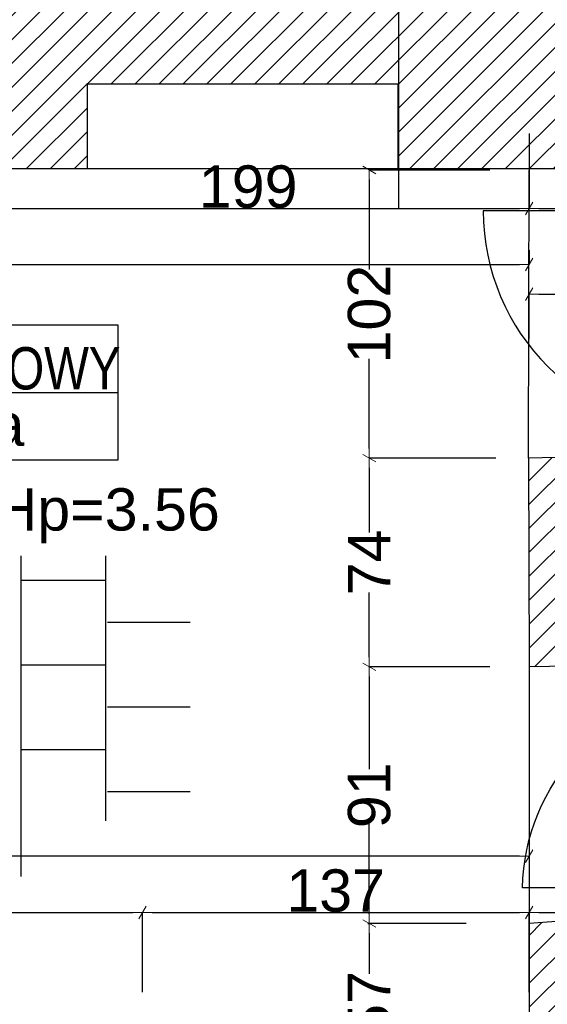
# Model space of a CAD drawing. Header units: millimetres. Extents: x 75543 to 124291, y -109148 to -86372.
# Tile 15 of 99: x 85723 to 87591, y -104145 to -100656. Entities that reach past the tile are written whole.
import ezdxf

# ---------------------------------------------------------------- set-up
doc = ezdxf.new("R2010")
doc.units = ezdxf.units.MM
doc.header["$MEASUREMENT"] = 0
for name, color, linetype in [('A-DRZWI', 7, 'Continuous'), ('A-OPISY-2', 7, 'Continuous'), ('A-OPISY-3', 7, 'Continuous'), ('A-WYSOKOSCI', 7, 'Continuous'), ('DIM MALY', 7, 'Continuous'), ('Drawing & Figure', 7, 'Continuous'), ('linia nadproza', 7, 'Continuous'), ('podciagi', 7, 'Continuous'), ('POSADZKI', 7, 'Continuous'), ('Structural - Bearing', 7, 'Continuous')]:
    doc.layers.add(name, color=color, linetype=linetype)
doc.styles.add('STYL_AUTOMATYCZNY_1', font='arial.ttf')
doc.styles.add('STYL_AUTOMATYCZNY_2', font='arial.ttf')
doc.styles.add('STYL_AUTOMATYCZNY_6', font='arial.ttf', dxfattribs={"width": 0.8})
doc.dimstyles.new('STYL_AUTOMATYCZNY__2', dxfattribs={"dimtxt": 150, "dimasz": 34.231941, "dimexe": 0.18, "dimexo": 3, "dimgap": 0, "dimtad": 1, "dimdec": 0, "dimlfac": 0.1, "dimzin": 0, "dimdsep": 46, "dimtxsty": 'STYL_AUTOMATYCZNY_2', "dimblk": 'ARROWHEAD_2', "dimblk1": 'ARROWHEAD_2', "dimblk2": 'ARROWHEAD_2', "dimcen": 0.09, "dimclrd": 5, "dimclre": 5, "dimclrt": 1, "dimadec": 0, "dimazin": 0, "dimtfac": 1, "dimtdec": 4, "dimtmove": 0, "dimatfit": 3, "dimfxl": 0, "dimtolj": 1, "dimtzin": 0, "dimarcsym": 0})
doc.dimstyles.new('STYL_AUTOMATYCZNY__3', dxfattribs={"dimtxt": 150, "dimasz": 34.231941, "dimexe": 0.18, "dimexo": 3, "dimgap": 0, "dimtad": 1, "dimtih": 1, "dimtoh": 1, "dimdec": 0, "dimlfac": 0.1, "dimzin": 0, "dimdsep": 46, "dimtxsty": 'STYL_AUTOMATYCZNY_2', "dimblk": 'ARROWHEAD_2', "dimblk1": 'ARROWHEAD_2', "dimblk2": 'ARROWHEAD_2', "dimcen": 0.09, "dimclrd": 5, "dimclre": 5, "dimclrt": 1, "dimadec": 0, "dimazin": 0, "dimtfac": 1, "dimtdec": 4, "dimtmove": 0, "dimatfit": 3, "dimfxl": 0, "dimtolj": 1, "dimtzin": 0, "dimarcsym": 0})
doc.dimstyles.new('STYL_AUTOMATYCZNY__7', dxfattribs={"dimtxt": 150, "dimasz": 34.231941, "dimexe": 0.18, "dimexo": 3, "dimgap": 0, "dimtad": 1, "dimtih": 1, "dimtoh": 1, "dimdec": 0, "dimlfac": 0.1, "dimzin": 0, "dimdsep": 46, "dimtxsty": 'STYL_AUTOMATYCZNY_2', "dimblk": 'ARROWHEAD_2', "dimblk1": 'ARROWHEAD_2', "dimblk2": 'ARROWHEAD_2', "dimcen": 0.09, "dimclrd": 5, "dimclre": 5, "dimclrt": 1, "dimadec": 0, "dimazin": 0, "dimtfac": 1, "dimtdec": 4, "dimtmove": 2, "dimatfit": 3, "dimfxl": 0, "dimtolj": 1, "dimtzin": 0, "dimarcsym": 0})
pattern_1 = [(45, (0, 0), (-42.426407, 42.426407), [])]

# ---------------------------------------------------------------- blocks, each defined once
blk = doc.blocks.new('ARROWHEAD_2')
at = {"color": 0, "linetype": 'Continuous', "lineweight": 0}
for p, q in [((0, 0), (-1, 0)), ((-0.38, -0.66), (0.38, 0.66))]:
    blk.add_line(p, q, dxfattribs=at)
blk = doc.blocks.new('*D9')
at = {"layer": 'Defpoints', "color": 0}
for p in [(87306.5, -103859.1), (86961, -104428), (87309.4, -104428)]:
    blk.add_point(p, dxfattribs=at)
at = {"layer": 'DIM MALY', "color": 5, "lineweight": -2}
for p, q in [((87303.5, -103859.1), (86960.8, -103859.1)), ((86961, -103893.3), (86961, -104036.4)), ((86961, -104393.8), (86961, -104251.3)), ((87306.4, -104428), (86960.8, -104428))]:
    blk.add_line(p, q, dxfattribs=at)
at = {"layer": 'DIM MALY', "color": 5, "lineweight": -2, "xscale": 34.23194115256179, "yscale": 34.23194115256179, "zscale": 34.23194115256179}
for p, rotation in [((86961, -103859.1), 90), ((86961, -104428), 270)]:
    blk.add_blockref('ARROWHEAD_2', p, dxfattribs=dict(at, rotation=rotation))
at = {"layer": 'DIM MALY', "color": 1, "insert": (86961, -104143.8), "char_height": 150, "attachment_point": 5, "rotation": 90, "style": 'STYL_AUTOMATYCZNY_2'}
blk.add_mtext('\\A1;57', dxfattribs=at)
blk = doc.blocks.new('*D35')
at = {"layer": 'Defpoints', "color": 0}
for p in [(85537.3, -100804.9), (87527.3, -101056.7), (87527.3, -101325.2)]:
    blk.add_point(p, dxfattribs=at)
at = {"layer": 'DIM MALY', "color": 5, "lineweight": -2}
for p, q in [((85537.3, -100807.9), (85537.3, -101325.4)), ((87527.3, -101059.7), (87527.3, -101325.4)), ((85571.5, -101325.2), (87493, -101325.2))]:
    blk.add_line(p, q, dxfattribs=at)
at = {"layer": 'DIM MALY', "color": 5, "lineweight": -2, "xscale": 34.23194115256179, "yscale": 34.23194115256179, "zscale": 34.23194115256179, "rotation": 180}
blk.add_blockref('ARROWHEAD_2', (85537.3, -101325.2), dxfattribs=at)
at = {"layer": 'DIM MALY', "color": 5, "lineweight": -2, "xscale": 34.23194115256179, "yscale": 34.23194115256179, "zscale": 34.23194115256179}
blk.add_blockref('ARROWHEAD_2', (87527.3, -101325.2), dxfattribs=at)
at = {"layer": 'DIM MALY', "color": 1, "insert": (86531.9, -101248.6), "char_height": 150, "attachment_point": 5, "style": 'STYL_AUTOMATYCZNY_2'}
blk.add_mtext('\\A1;199', dxfattribs=at)
blk = doc.blocks.new('*D37')
at = {"layer": 'Defpoints', "color": 0}
for p in [(87527.3, -101470.2), (87527.3, -101523.6), (83077.3, -101652.1)]:
    blk.add_point(p, dxfattribs=at)
at = {"layer": 'DIM MALY', "color": 5, "lineweight": -2}
for p, q in [((87527.3, -101473.2), (87527.3, -101523.8)), ((83077.3, -101649.1), (83077.3, -101523.4)), ((83111.5, -101523.6), (87493, -101523.6))]:
    blk.add_line(p, q, dxfattribs=at)
at = {"layer": 'DIM MALY', "color": 5, "lineweight": -2, "xscale": 34.23194115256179, "yscale": 34.23194115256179, "zscale": 34.23194115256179, "rotation": 180}
blk.add_blockref('ARROWHEAD_2', (83077.3, -101523.6), dxfattribs=at)
at = {"layer": 'DIM MALY', "color": 5, "lineweight": -2, "xscale": 34.23194115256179, "yscale": 34.23194115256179, "zscale": 34.23194115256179}
blk.add_blockref('ARROWHEAD_2', (87527.3, -101523.6), dxfattribs=at)
at = {"layer": 'DIM MALY', "color": 1, "insert": (85301.9, -101447.3), "char_height": 150, "attachment_point": 5, "style": 'STYL_AUTOMATYCZNY_2'}
blk.add_mtext('\\A1;445', dxfattribs=at)
blk = doc.blocks.new('*D41')
at = {"layer": 'Defpoints', "color": 0}
for p in [(85537.3, -100804.9), (87527.3, -101056.7), (87527.3, -101325.2)]:
    blk.add_point(p, dxfattribs=at)
at = {"layer": 'DIM MALY', "color": 5, "lineweight": -2}
for p, q in [((85537.3, -100807.9), (85537.3, -101325.4)), ((87527.3, -101059.7), (87527.3, -101325.4)), ((85571.5, -101325.2), (87493, -101325.2))]:
    blk.add_line(p, q, dxfattribs=at)
at = {"layer": 'DIM MALY', "color": 5, "lineweight": -2, "xscale": 34.23194115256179, "yscale": 34.23194115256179, "zscale": 34.23194115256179, "rotation": 180}
blk.add_blockref('ARROWHEAD_2', (85537.3, -101325.2), dxfattribs=at)
at = {"layer": 'DIM MALY', "color": 5, "lineweight": -2, "xscale": 34.23194115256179, "yscale": 34.23194115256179, "zscale": 34.23194115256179}
blk.add_blockref('ARROWHEAD_2', (87527.3, -101325.2), dxfattribs=at)
at = {"layer": 'DIM MALY', "color": 1, "insert": (86531.9, -101248.6), "char_height": 150, "attachment_point": 5, "style": 'STYL_AUTOMATYCZNY_2'}
blk.add_mtext('\\A1;199', dxfattribs=at)
blk = doc.blocks.new('*D42')
at = {"layer": 'Defpoints', "color": 0}
for p in [(87527.3, -101056.7), (88017.3, -101059.8), (88017.3, -101325.2)]:
    blk.add_point(p, dxfattribs=at)
at = {"layer": 'DIM MALY', "color": 5, "lineweight": -2}
for p, q in [((87527.3, -101059.7), (87527.3, -101325.4)), ((88017.3, -101062.8), (88017.3, -101325.4)), ((87561.5, -101325.2), (87983, -101325.2))]:
    blk.add_line(p, q, dxfattribs=at)
at = {"layer": 'DIM MALY', "color": 5, "lineweight": -2, "xscale": 34.23194115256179, "yscale": 34.23194115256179, "zscale": 34.23194115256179, "rotation": 180}
blk.add_blockref('ARROWHEAD_2', (87527.3, -101325.2), dxfattribs=at)
at = {"layer": 'DIM MALY', "color": 5, "lineweight": -2, "xscale": 34.23194115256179, "yscale": 34.23194115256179, "zscale": 34.23194115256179}
blk.add_blockref('ARROWHEAD_2', (88017.3, -101325.2), dxfattribs=at)
at = {"layer": 'DIM MALY', "color": 1, "insert": (87772, -101248.6), "char_height": 150, "attachment_point": 5, "style": 'STYL_AUTOMATYCZNY_2'}
blk.add_mtext('\\A1;49', dxfattribs=at)
blk = doc.blocks.new('*D46')
at = {"layer": 'Defpoints', "color": 0}
for p in [(85537.3, -100804.9), (87527.3, -101056.7), (87527.3, -101325.2)]:
    blk.add_point(p, dxfattribs=at)
at = {"layer": 'DIM MALY', "color": 5, "lineweight": -2}
for p, q in [((85537.3, -100807.9), (85537.3, -101325.4)), ((87527.3, -101059.7), (87527.3, -101325.4)), ((85571.5, -101325.2), (87493, -101325.2))]:
    blk.add_line(p, q, dxfattribs=at)
at = {"layer": 'DIM MALY', "color": 5, "lineweight": -2, "xscale": 34.23194115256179, "yscale": 34.23194115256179, "zscale": 34.23194115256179, "rotation": 180}
blk.add_blockref('ARROWHEAD_2', (85537.3, -101325.2), dxfattribs=at)
at = {"layer": 'DIM MALY', "color": 5, "lineweight": -2, "xscale": 34.23194115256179, "yscale": 34.23194115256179, "zscale": 34.23194115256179}
blk.add_blockref('ARROWHEAD_2', (87527.3, -101325.2), dxfattribs=at)
at = {"layer": 'DIM MALY', "color": 1, "insert": (86531.9, -101248.6), "char_height": 150, "attachment_point": 5, "style": 'STYL_AUTOMATYCZNY_2'}
blk.add_mtext('\\A1;199', dxfattribs=at)
blk = doc.blocks.new('*D47')
at = {"layer": 'Defpoints', "color": 0}
for p in [(87527.3, -101056.7), (88017.3, -101059.8), (88017.3, -101325.2)]:
    blk.add_point(p, dxfattribs=at)
at = {"layer": 'DIM MALY', "color": 5, "lineweight": -2}
for p, q in [((87527.3, -101059.7), (87527.3, -101325.4)), ((88017.3, -101062.8), (88017.3, -101325.4)), ((87561.5, -101325.2), (87983, -101325.2))]:
    blk.add_line(p, q, dxfattribs=at)
at = {"layer": 'DIM MALY', "color": 5, "lineweight": -2, "xscale": 34.23194115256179, "yscale": 34.23194115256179, "zscale": 34.23194115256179, "rotation": 180}
blk.add_blockref('ARROWHEAD_2', (87527.3, -101325.2), dxfattribs=at)
at = {"layer": 'DIM MALY', "color": 5, "lineweight": -2, "xscale": 34.23194115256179, "yscale": 34.23194115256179, "zscale": 34.23194115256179}
blk.add_blockref('ARROWHEAD_2', (88017.3, -101325.2), dxfattribs=at)
at = {"layer": 'DIM MALY', "color": 1, "insert": (87772, -101248.6), "char_height": 150, "attachment_point": 5, "style": 'STYL_AUTOMATYCZNY_2'}
blk.add_mtext('\\A1;49', dxfattribs=at)
blk = doc.blocks.new('*D49')
at = {"layer": 'Defpoints', "color": 0}
for p in [(87390.5, -101188.9), (86961, -102209.4), (87411.9, -102209.4)]:
    blk.add_point(p, dxfattribs=at)
at = {"layer": 'DIM MALY', "color": 5, "lineweight": -2}
for p, q in [((87387.5, -101188.9), (86960.8, -101188.9)), ((86961, -101223.1), (86961, -101541.7)), ((86961, -102175.2), (86961, -101857.4)), ((87408.9, -102209.4), (86960.8, -102209.4))]:
    blk.add_line(p, q, dxfattribs=at)
at = {"layer": 'DIM MALY', "color": 5, "lineweight": -2, "xscale": 34.23194115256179, "yscale": 34.23194115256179, "zscale": 34.23194115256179}
for p, rotation in [((86961, -101188.9), 90), ((86961, -102209.4), 270)]:
    blk.add_blockref('ARROWHEAD_2', p, dxfattribs=dict(at, rotation=rotation))
at = {"layer": 'DIM MALY', "color": 1, "insert": (86961, -101699.5), "char_height": 150, "attachment_point": 5, "rotation": 90, "style": 'STYL_AUTOMATYCZNY_2'}
blk.add_mtext('\\A1;102', dxfattribs=at)
blk = doc.blocks.new('*D50')
at = {"layer": 'Defpoints', "color": 0}
for p in [(86961, -102209.4), (87411.9, -102209.4), (87390.5, -102949.1)]:
    blk.add_point(p, dxfattribs=at)
at = {"layer": 'DIM MALY', "color": 5, "lineweight": -2}
for p, q in [((87408.9, -102209.4), (86960.8, -102209.4)), ((86961, -102243.6), (86961, -102473)), ((86961, -102914.9), (86961, -102686)), ((87387.5, -102949.1), (86960.8, -102949.1))]:
    blk.add_line(p, q, dxfattribs=at)
at = {"layer": 'DIM MALY', "color": 5, "lineweight": -2, "xscale": 34.23194115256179, "yscale": 34.23194115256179, "zscale": 34.23194115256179}
for p, rotation in [((86961, -102209.4), 90), ((86961, -102949.1), 270)]:
    blk.add_blockref('ARROWHEAD_2', p, dxfattribs=dict(at, rotation=rotation))
at = {"layer": 'DIM MALY', "color": 1, "insert": (86961, -102579.5), "char_height": 150, "attachment_point": 5, "rotation": 90, "style": 'STYL_AUTOMATYCZNY_2'}
blk.add_mtext('\\A1;74', dxfattribs=at)
blk = doc.blocks.new('*D51')
at = {"layer": 'Defpoints', "color": 0}
for p in [(86961, -101188.9), (87390.5, -101188.9), (87411.9, -102209.4)]:
    blk.add_point(p, dxfattribs=at)
at = {"layer": 'DIM MALY', "color": 5, "lineweight": -2}
for p, q in [((87387.5, -101188.9), (86960.8, -101188.9)), ((86961, -101223.1), (86961, -101541.7)), ((86961, -102175.2), (86961, -101857.4)), ((87408.9, -102209.4), (86960.8, -102209.4))]:
    blk.add_line(p, q, dxfattribs=at)
at = {"layer": 'DIM MALY', "color": 5, "lineweight": -2, "xscale": 34.23194115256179, "yscale": 34.23194115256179, "zscale": 34.23194115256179}
for p, rotation in [((86961, -101188.9), 90), ((86961, -102209.4), 270)]:
    blk.add_blockref('ARROWHEAD_2', p, dxfattribs=dict(at, rotation=rotation))
at = {"layer": 'DIM MALY', "color": 1, "insert": (86961, -101699.5), "char_height": 150, "attachment_point": 5, "rotation": 90, "style": 'STYL_AUTOMATYCZNY_2'}
blk.add_mtext('\\A1;102', dxfattribs=at)
blk = doc.blocks.new('*D685')
at = {"layer": 'Defpoints', "color": 0}
for p in [(86157.3, -103819.5), (84657.3, -104105.3), (86157.3, -104105.3)]:
    blk.add_point(p, dxfattribs=at)
at = {"layer": 'DIM MALY', "color": 5, "lineweight": -2}
for p, q in [((84657.3, -104102.3), (84657.3, -103819.3)), ((84691.5, -103819.5), (86123, -103819.5)), ((86157.3, -104102.3), (86157.3, -103819.3))]:
    blk.add_line(p, q, dxfattribs=at)
at = {"layer": 'DIM MALY', "color": 5, "lineweight": -2, "xscale": 34.23194115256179, "yscale": 34.23194115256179, "zscale": 34.23194115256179, "rotation": 180}
blk.add_blockref('ARROWHEAD_2', (84657.3, -103819.5), dxfattribs=at)
at = {"layer": 'DIM MALY', "color": 5, "lineweight": -2, "xscale": 34.23194115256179, "yscale": 34.23194115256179, "zscale": 34.23194115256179}
blk.add_blockref('ARROWHEAD_2', (86157.3, -103819.5), dxfattribs=at)
at = {"layer": 'DIM MALY', "color": 1, "insert": (85406.9, -103742.9), "char_height": 150, "attachment_point": 5, "style": 'STYL_AUTOMATYCZNY_2'}
blk.add_mtext('\\A1;150', dxfattribs=at)
blk = doc.blocks.new('*D687')
at = {"layer": 'Defpoints', "color": 0}
for p in [(86157.3, -103819.5), (84657.3, -104105.3), (86157.3, -104105.3)]:
    blk.add_point(p, dxfattribs=at)
at = {"layer": 'DIM MALY', "color": 5, "lineweight": -2}
for p, q in [((84657.3, -104102.3), (84657.3, -103819.3)), ((84691.5, -103819.5), (86123, -103819.5)), ((86157.3, -104102.3), (86157.3, -103819.3))]:
    blk.add_line(p, q, dxfattribs=at)
at = {"layer": 'DIM MALY', "color": 5, "lineweight": -2, "xscale": 34.23194115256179, "yscale": 34.23194115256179, "zscale": 34.23194115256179, "rotation": 180}
blk.add_blockref('ARROWHEAD_2', (84657.3, -103819.5), dxfattribs=at)
at = {"layer": 'DIM MALY', "color": 5, "lineweight": -2, "xscale": 34.23194115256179, "yscale": 34.23194115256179, "zscale": 34.23194115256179}
blk.add_blockref('ARROWHEAD_2', (86157.3, -103819.5), dxfattribs=at)
at = {"layer": 'DIM MALY', "color": 1, "insert": (85406.9, -103742.9), "char_height": 150, "attachment_point": 5, "style": 'STYL_AUTOMATYCZNY_2'}
blk.add_mtext('\\A1;150', dxfattribs=at)
blk = doc.blocks.new('*D688')
at = {"layer": 'Defpoints', "color": 0}
for p in [(87527.3, -103819.5), (86157.3, -104105.3), (87527.3, -104105.3)]:
    blk.add_point(p, dxfattribs=at)
at = {"layer": 'DIM MALY', "color": 5, "lineweight": -2}
for p, q in [((86157.3, -104102.3), (86157.3, -103819.3)), ((86191.5, -103819.5), (87493, -103819.5)), ((87527.3, -104102.3), (87527.3, -103819.3))]:
    blk.add_line(p, q, dxfattribs=at)
at = {"layer": 'DIM MALY', "color": 5, "lineweight": -2, "xscale": 34.23194115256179, "yscale": 34.23194115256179, "zscale": 34.23194115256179, "rotation": 180}
blk.add_blockref('ARROWHEAD_2', (86157.3, -103819.5), dxfattribs=at)
at = {"layer": 'DIM MALY', "color": 5, "lineweight": -2, "xscale": 34.23194115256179, "yscale": 34.23194115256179, "zscale": 34.23194115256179}
blk.add_blockref('ARROWHEAD_2', (87527.3, -103819.5), dxfattribs=at)
at = {"layer": 'DIM MALY', "color": 1, "insert": (86841.9, -103742.8), "char_height": 150, "attachment_point": 5, "style": 'STYL_AUTOMATYCZNY_2'}
blk.add_mtext('\\A1;137', dxfattribs=at)
blk = doc.blocks.new('*D690')
at = {"layer": 'Defpoints', "color": 0}
for p in [(86157.3, -103819.5), (84657.3, -104105.3), (86157.3, -104105.3)]:
    blk.add_point(p, dxfattribs=at)
at = {"layer": 'DIM MALY', "color": 5, "lineweight": -2}
for p, q in [((84657.3, -104102.3), (84657.3, -103819.3)), ((84691.5, -103819.5), (86123, -103819.5)), ((86157.3, -104102.3), (86157.3, -103819.3))]:
    blk.add_line(p, q, dxfattribs=at)
at = {"layer": 'DIM MALY', "color": 5, "lineweight": -2, "xscale": 34.23194115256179, "yscale": 34.23194115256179, "zscale": 34.23194115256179, "rotation": 180}
blk.add_blockref('ARROWHEAD_2', (84657.3, -103819.5), dxfattribs=at)
at = {"layer": 'DIM MALY', "color": 5, "lineweight": -2, "xscale": 34.23194115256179, "yscale": 34.23194115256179, "zscale": 34.23194115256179}
blk.add_blockref('ARROWHEAD_2', (86157.3, -103819.5), dxfattribs=at)
at = {"layer": 'DIM MALY', "color": 1, "insert": (85406.9, -103742.9), "char_height": 150, "attachment_point": 5, "style": 'STYL_AUTOMATYCZNY_2'}
blk.add_mtext('\\A1;150', dxfattribs=at)
blk = doc.blocks.new('*D691')
at = {"layer": 'Defpoints', "color": 0}
for p in [(87527.3, -103819.5), (86157.3, -104105.3), (87527.3, -104105.3)]:
    blk.add_point(p, dxfattribs=at)
at = {"layer": 'DIM MALY', "color": 5, "lineweight": -2}
for p, q in [((86157.3, -104102.3), (86157.3, -103819.3)), ((86191.5, -103819.5), (87493, -103819.5)), ((87527.3, -104102.3), (87527.3, -103819.3))]:
    blk.add_line(p, q, dxfattribs=at)
at = {"layer": 'DIM MALY', "color": 5, "lineweight": -2, "xscale": 34.23194115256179, "yscale": 34.23194115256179, "zscale": 34.23194115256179, "rotation": 180}
blk.add_blockref('ARROWHEAD_2', (86157.3, -103819.5), dxfattribs=at)
at = {"layer": 'DIM MALY', "color": 5, "lineweight": -2, "xscale": 34.23194115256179, "yscale": 34.23194115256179, "zscale": 34.23194115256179}
blk.add_blockref('ARROWHEAD_2', (87527.3, -103819.5), dxfattribs=at)
at = {"layer": 'DIM MALY', "color": 1, "insert": (86841.9, -103742.8), "char_height": 150, "attachment_point": 5, "style": 'STYL_AUTOMATYCZNY_2'}
blk.add_mtext('\\A1;137', dxfattribs=at)
blk = doc.blocks.new('*D692')
at = {"layer": 'Defpoints', "color": 0}
for p in [(88267.3, -103819.5), (87527.3, -104105.3), (88267.3, -104405.6)]:
    blk.add_point(p, dxfattribs=at)
at = {"layer": 'DIM MALY', "color": 5, "lineweight": -2}
for p, q in [((87527.3, -104102.3), (87527.3, -103819.3)), ((87561.5, -103819.5), (88233, -103819.5)), ((88267.3, -104402.6), (88267.3, -103819.3))]:
    blk.add_line(p, q, dxfattribs=at)
at = {"layer": 'DIM MALY', "color": 5, "lineweight": -2, "xscale": 34.23194115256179, "yscale": 34.23194115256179, "zscale": 34.23194115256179, "rotation": 180}
blk.add_blockref('ARROWHEAD_2', (87527.3, -103819.5), dxfattribs=at)
at = {"layer": 'DIM MALY', "color": 5, "lineweight": -2, "xscale": 34.23194115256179, "yscale": 34.23194115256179, "zscale": 34.23194115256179}
blk.add_blockref('ARROWHEAD_2', (88267.3, -103819.5), dxfattribs=at)
at = {"layer": 'DIM MALY', "color": 1, "insert": (87897, -103744.5), "char_height": 150, "attachment_point": 5, "style": 'STYL_AUTOMATYCZNY_2'}
blk.add_mtext('\\A1;74', dxfattribs=at)
blk = doc.blocks.new('*D802')
at = {"layer": 'Defpoints', "color": 0}
for p in [(86961, -102949.1), (87390.5, -102949.1), (86952.5, -103859.1)]:
    blk.add_point(p, dxfattribs=at)
at = {"layer": 'DIM MALY', "color": 5, "lineweight": -2}
for p, q in [((87387.5, -102949.1), (86960.8, -102949.1)), ((86961, -102983.3), (86961, -103311.4)), ((86961, -103824.9), (86961, -103497.3)), ((86955.5, -103859.1), (86961.2, -103859.1))]:
    blk.add_line(p, q, dxfattribs=at)
at = {"layer": 'DIM MALY', "color": 5, "lineweight": -2, "xscale": 34.23194115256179, "yscale": 34.23194115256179, "zscale": 34.23194115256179}
for p, rotation in [((86961, -102949.1), 90), ((86961, -103859.1), 270)]:
    blk.add_blockref('ARROWHEAD_2', p, dxfattribs=dict(at, rotation=rotation))
at = {"layer": 'DIM MALY', "color": 1, "insert": (86961, -103404.4), "char_height": 150, "attachment_point": 5, "rotation": 90, "style": 'STYL_AUTOMATYCZNY_2'}
blk.add_mtext('\\A1;91', dxfattribs=at)
blk = doc.blocks.new('*D803')
at = {"layer": 'Defpoints', "color": 0}
for p in [(86961, -102209.4), (87411.9, -102209.4), (87390.5, -102949.1)]:
    blk.add_point(p, dxfattribs=at)
at = {"layer": 'DIM MALY', "color": 5, "lineweight": -2}
for p, q in [((87408.9, -102209.4), (86960.8, -102209.4)), ((86961, -102243.6), (86961, -102473)), ((86961, -102914.9), (86961, -102686)), ((87387.5, -102949.1), (86960.8, -102949.1))]:
    blk.add_line(p, q, dxfattribs=at)
at = {"layer": 'DIM MALY', "color": 5, "lineweight": -2, "xscale": 34.23194115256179, "yscale": 34.23194115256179, "zscale": 34.23194115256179}
for p, rotation in [((86961, -102209.4), 90), ((86961, -102949.1), 270)]:
    blk.add_blockref('ARROWHEAD_2', p, dxfattribs=dict(at, rotation=rotation))
at = {"layer": 'DIM MALY', "color": 1, "insert": (86961, -102579.5), "char_height": 150, "attachment_point": 5, "rotation": 90, "style": 'STYL_AUTOMATYCZNY_2'}
blk.add_mtext('\\A1;74', dxfattribs=at)
blk = doc.blocks.new('*D804')
at = {"layer": 'Defpoints', "color": 0}
for p in [(86961, -101188.9), (87390.5, -101188.9), (87411.9, -102209.4)]:
    blk.add_point(p, dxfattribs=at)
at = {"layer": 'DIM MALY', "color": 5, "lineweight": -2}
for p, q in [((87387.5, -101188.9), (86960.8, -101188.9)), ((86961, -101223.1), (86961, -101541.7)), ((86961, -102175.2), (86961, -101857.4)), ((87408.9, -102209.4), (86960.8, -102209.4))]:
    blk.add_line(p, q, dxfattribs=at)
at = {"layer": 'DIM MALY', "color": 5, "lineweight": -2, "xscale": 34.23194115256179, "yscale": 34.23194115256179, "zscale": 34.23194115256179}
for p, rotation in [((86961, -101188.9), 90), ((86961, -102209.4), 270)]:
    blk.add_blockref('ARROWHEAD_2', p, dxfattribs=dict(at, rotation=rotation))
at = {"layer": 'DIM MALY', "color": 1, "insert": (86961, -101699.5), "char_height": 150, "attachment_point": 5, "rotation": 90, "style": 'STYL_AUTOMATYCZNY_2'}
blk.add_mtext('\\A1;102', dxfattribs=at)
blk = doc.blocks.new('*D901')
at = {"layer": 'Defpoints', "color": 0}
for p in [(87527.3, -103547.8), (83077.3, -103620.2), (83077.3, -103725.2)]:
    blk.add_point(p, dxfattribs=at)
at = {"layer": 'DIM MALY', "color": 5, "lineweight": -2}
for p, q in [((87527.3, -103550.8), (87527.3, -103620.4)), ((83077.3, -103722.2), (83077.3, -103620)), ((87493, -103620.2), (83111.5, -103620.2))]:
    blk.add_line(p, q, dxfattribs=at)
at = {"layer": 'DIM MALY', "color": 5, "lineweight": -2, "xscale": 34.23194115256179, "yscale": 34.23194115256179, "zscale": 34.23194115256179, "rotation": 180}
blk.add_blockref('ARROWHEAD_2', (83077.3, -103620.2), dxfattribs=at)
at = {"layer": 'DIM MALY', "color": 5, "lineweight": -2, "xscale": 34.23194115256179, "yscale": 34.23194115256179, "zscale": 34.23194115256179}
blk.add_blockref('ARROWHEAD_2', (87527.3, -103620.2), dxfattribs=at)
at = {"layer": 'DIM MALY', "color": 1, "insert": (85301.9, -103543.9), "char_height": 150, "attachment_point": 5, "style": 'STYL_AUTOMATYCZNY_2'}
blk.add_mtext('\\A1;445', dxfattribs=at)
blk = doc.blocks.new('*D906')
at = {"layer": 'Defpoints', "color": 0}
for p in [(88247.3, -101628.6), (88247.3, -101745.2), (87527.3, -101790.9)]:
    blk.add_point(p, dxfattribs=at)
at = {"layer": 'DIM MALY', "color": 5, "lineweight": -2}
for p, q in [((87527.3, -101787.9), (87527.3, -101628.4)), ((87561.5, -101628.6), (88213, -101628.6)), ((88247.3, -101742.2), (88247.3, -101628.4))]:
    blk.add_line(p, q, dxfattribs=at)
at = {"layer": 'DIM MALY', "color": 5, "lineweight": -2, "xscale": 34.23194115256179, "yscale": 34.23194115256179, "zscale": 34.23194115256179, "rotation": 180}
blk.add_blockref('ARROWHEAD_2', (87527.3, -101628.6), dxfattribs=at)
at = {"layer": 'DIM MALY', "color": 5, "lineweight": -2, "xscale": 34.23194115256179, "yscale": 34.23194115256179, "zscale": 34.23194115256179}
blk.add_blockref('ARROWHEAD_2', (88247.3, -101628.6), dxfattribs=at)
at = {"layer": 'DIM MALY', "color": 1, "insert": (87739.3, -101525), "char_height": 150, "attachment_point": 5, "style": 'STYL_AUTOMATYCZNY_2'}
blk.add_mtext('\\A1;72', dxfattribs=at)
blk = doc.blocks.new('*D991')
at = {"layer": 'Defpoints', "color": 0}
for p in [(81191, -89541.9), (87897.3, -89541.9), (87897.3, -107560.1)]:
    blk.add_point(p, dxfattribs=at)
at = {"layer": 'DIM MALY', "color": 5, "lineweight": -2}
for p, q in [((81191, -89544.9), (81191, -107560.3)), ((87897.3, -89544.9), (87897.3, -107560.3)), ((81225.3, -107560.1), (87863, -107560.1))]:
    blk.add_line(p, q, dxfattribs=at)
at = {"layer": 'DIM MALY', "color": 5, "lineweight": -2, "xscale": 34.23194115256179, "yscale": 34.23194115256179, "zscale": 34.23194115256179, "rotation": 180}
blk.add_blockref('ARROWHEAD_2', (81191, -107560.1), dxfattribs=at)
at = {"layer": 'DIM MALY', "color": 5, "lineweight": -2, "xscale": 34.23194115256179, "yscale": 34.23194115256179, "zscale": 34.23194115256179}
blk.add_blockref('ARROWHEAD_2', (87897.3, -107560.1), dxfattribs=at)
at = {"layer": 'DIM MALY', "color": 1, "insert": (84543.8, -107483.6), "char_height": 150, "attachment_point": 5, "style": 'STYL_AUTOMATYCZNY_2'}
blk.add_mtext('\\A1;671', dxfattribs=at)

msp = doc.modelspace()

# ---------------------------------------------------------------- hatches: boundary and pattern name
at = {"layer": 'Drawing & Figure'}
h = msp.add_hatch(dxfattribs=at)
h.set_pattern_fill('Common_Brick_0003', color=256, style=0, pattern_type=2)
h.set_pattern_definition(pattern_1)
h.paths.add_polyline_path([(80306.7, -98345.2), (80246.7, -98345.2), (80246.7, -98360.2), (80259.7, -98360.2), (80259.7, -98372.2, -0.371445), (80272.7, -98388.1), (80272.7, -98460.5, 0.436052), (80282.7, -98470.2), (80282.7, -98485.2), (80306.7, -98485.2), (80627.3, -98485.2), (80986, -98343.5), (80986, -98085.2), (81896, -98085.2), (81896, -97887.4), (81901.6, -97887.4), (83046, -97887.4), (83046, -98085.2), (87627.3, -98085.2), (87627.3, -98665.2), (88570.8, -98665.2), (88570.8, -98281.5), (89393.7, -98281.5), (89393.7, -98665.2), (90867.3, -98665.2), (90867.3, -98855.2), (91010.7, -98855.2), (91010.7, -98855), (91017.3, -98665.2), (92097.3, -98665.2), (92097.3, -98365.2), (92097.3, -98095.2), (92133, -97255.2), (92461.7, -97256.4), (95007.3, -97265.2), (95007.3, -98890.5), (95007.3, -99595.2), (95287.3, -99595.2), (95287.3, -99735.2), (95007.3, -99735.2), (95007.3, -100105.2), (94357.3, -100105.2), (92997.3, -100105.2), (93088.5, -100675.2), (92167.3, -100675.2), (92128.5, -100675.2), (92167.3, -100105.2), (90967.3, -100105.2), (90978, -99795.6), (90826, -99795.5), (90817.3, -100035.2), (90587.3, -100035.2), (90587.3, -100220.1), (90237.3, -100158.5), (90237.3, -100035.2), (89537.1, -100035.2), (89537.1, -100035.2), (89537.1, -100011, 0.414287), (89533.1, -100007), (89459, -100007), (89459, -100035.2), (89423.3, -100035.2), (89423.3, -100138.2), (89459, -100138.2), (89459, -100165.2), (89507.3, -100165.2), (89487.3, -100774.1), (89666.5, -100774.1), (89687.8, -100774), (89687.8, -101430.2), (89687.8, -101978.1), (89687.8, -102684), (89677.3, -102684), (89677.3, -102684.1), (88247.3, -102684.1), (88247.3, -102194.7), (88247.3, -102194.7), (88247.3, -102197.7), (88117.3, -102197.7), (88117.3, -102197.5), (87524.3, -102209.9), (87527.3, -102949.1), (88137.3, -102938.9), (88267.3, -102938.9), (88267.3, -102835.5), (89647.3, -102835.5), (89647.3, -103312.4), (89647.3, -104725.5), (89267.3, -104725.5), (89177.3, -105075.5), (89177.3, -105485.5), (89177.3, -105509.5), (89192.3, -105509.5, 0.436052), (89202, -105519.5), (89274.4, -105519.5, -0.371445), (89290.3, -105532.5), (89302.3, -105532.5), (89302.3, -105545.5), (89317.3, -105545.5), (89317.3, -105485.5), (89972.3, -105485.5), (90037.3, -105485.5), (90037.3, -105475.2), (90047.3, -105475.2, -0.334097), (90067.9, -105446.2), (90078.6, -105442, 0.270785), (90124.3, -105390.9), (90136.9, -105390.9), (90136.9, -105340.5), (90366.5, -105275.5), (90366.5, -105005.5), (90363, -104885.5), (90358.4, -104725.5), (89988.4, -104725.5), (89988.4, -103312.4), (89988.4, -101978.1), (89988.4, -101430.2), (89988.4, -100774.2), (94357.3, -100756.7), (95017.3, -100754.1), (95016.1, -101260.5), (95296.1, -101260.5), (95296.1, -101400.5), (95016.1, -101400.5), (95016.2, -101430.2), (95017.3, -103065.3), (95147.3, -103065.3), (95726.7, -103065.5), (95736.5, -101430.2), (95747.1, -99665.5), (96597.1, -99666.9), (96597.2, -98956.9), (95587.3, -98955.2), (95587.2, -98955.2), (95587.3, -98890.5), (95591.6, -96695.2), (95187.3, -96678.8), (95057.3, -96678.8), (95057.3, -97105.2), (92461.7, -97087), (92207.3, -97085.2), (92207.3, -96685.2), (91987, -96684.7), (91967.3, -98095.2), (91827.3, -98096.7), (91827.3, -98096.8), (91827.3, -98352.1), (91827.3, -98376.7), (91687.3, -98376.7), (91687.3, -98098.1), (88287.3, -98133.7), (88287.3, -96675.2), (87616, -96656.2), (87616, -97545.2), (81526, -97565.2), (81526, -96685.2), (81286, -96545.2), (81086, -96545.2), (80856, -96545.2), (80832, -96545.2), (80832, -96560.2, 0.436052), (80822, -96570), (80822, -96642.3, -0.371445), (80809, -96658.2), (80809, -96670.2), (80796, -96670.2), (80796, -96685.2), (80856, -96685.2), (80856, -96800.8), (80856, -97495.2), (80306.7, -97495.2)])
h = msp.add_hatch(dxfattribs=at)
h.set_pattern_fill('Common_Brick_0003', color=256, style=0, pattern_type=2)
h.set_pattern_definition(pattern_1)
h.paths.add_polyline_path([(82102.7, -100515), (82057.3, -100825.2), (82057.3, -101145.2), (82057.3, -101169.2), (82072.3, -101169.2, 0.436052), (82082, -101179.2), (82154.4, -101179.2, -0.371445), (82170.3, -101192.2), (82182.3, -101192.2), (82182.3, -101205.2), (82197.3, -101205.2), (82197.3, -101145.2), (82397.3, -101145.2), (82397.3, -101901.5), (82397.3, -102017.1), (82337.3, -102017.1), (82337.3, -102032.1), (82350.3, -102032.1), (82350.3, -102044.1, -0.371445), (82363.3, -102060), (82363.3, -102132.3, 0.436052), (82373.3, -102142.1), (82373.3, -102157.1), (82397.3, -102157.1), (82637.3, -102157.1), (82667.3, -102157.1), (82867.3, -102157.1), (83077.3, -102035.2), (83077.3, -101185.2), (83837.3, -101185.2), (83837.3, -101045.2), (83837.3, -100905.2), (83977.3, -100905.2), (83977.3, -101185.2), (84557.3, -101185.2), (84557.3, -100885.2), (85537.3, -100885.2), (85537.3, -101185.2), (85961.5, -101185.2), (85961.5, -100885.2), (87061.5, -100885.2), (87061.5, -101185.2), (87066, -101185.2), (88017.3, -101185.2), (88017.3, -101250.1), (88247.3, -101250.1), (88247.3, -100780.2), (88247.3, -100774.1), (88447.3, -100774.1), (88427.2, -100165.2), (88427.2, -100035.2), (87627.3, -100035.2), (87627.3, -100485.2), (87066, -100485.2), (82107.1, -100485.2)])
h = msp.add_hatch(dxfattribs=at)
h.set_pattern_fill('Common_Brick_0003', color=256, style=0, pattern_type=2)
h.set_pattern_definition(pattern_1)
h.paths.add_polyline_path([(86047.3, -105119.2), (86062.3, -105119.2, 0.436052), (86072, -105129.2), (86144.4, -105129.2, -0.371445), (86160.3, -105142.2), (86172.3, -105142.2), (86172.3, -105155.2), (86187.3, -105155.2), (86187.3, -105095.2), (86302.8, -105095.2), (87537.3, -105095.2), (87537.3, -105485.5), (88417.3, -105485.5), (88417.3, -105545.5), (88432.3, -105545.5), (88432.3, -105532.5), (88444.3, -105532.5, -0.371445), (88460.1, -105519.5), (88532.5, -105519.5, 0.436052), (88542.3, -105509.5), (88557.3, -105509.5), (88557.3, -105485.5), (88557.3, -105075.5), (88557.3, -105065.1), (88557.6, -105065.1), (88567.3, -104725.5), (88267.3, -104725.5), (88267.3, -104419.1), (88257.3, -104419.1), (88257.3, -104418.5), (87987.3, -104418.5), (87987.3, -104278.5), (88267.3, -104278.5), (88267.3, -104182.6), (88267.3, -103816.5), (88137.3, -103816.5), (88137.3, -103811.5), (87527.3, -103859.1), (87527.3, -103860.2), (87527.3, -104425.2), (86157.3, -104425.2), (86047.3, -104655.2), (86047.3, -104855.2), (86047.3, -105095.2)])

# ---------------------------------------------------------------- linework, layer by layer
at = {"layer": 'A-DRZWI'}
for points in [[(88144.3, -101334.1), (87364.8, -101334.1, 0.414209), (88144.3, -102113.7)], [(88167.3, -103732.5), (87503.6, -103732.5, -0.384616), (88164.3, -103027.9)]]:
    msp.add_lwpolyline(points, format="xyb", dxfattribs=at)
at = {"layer": 'A-OPISY-3'}
msp.add_line((84069.8, -101977.4), (86069.8, -101977.4), dxfattribs=at)
msp.add_lwpolyline([(84069.8, -102217.5), (84069.8, -101737.4), (86069.8, -101737.4), (86069.8, -102217.5)], close=True, dxfattribs=at)
at = {"layer": 'DIM MALY'}
msp.add_line((87066, -101327.5), (87066, -99903.8), dxfattribs=at)
at = {"layer": 'linia nadproza'}
for p, q in [((87524.3, -102209.9), (87527.3, -101188.9)), ((87527.3, -102949.1), (87527.3, -103860.2))]:
    msp.add_line(p, q, dxfattribs=at)
at = {"layer": 'podciagi'}
for p, q in [((85961.5, -100885.2), (85961.5, -101185.2)), ((87061.5, -100885.2), (85961.5, -100885.2)), ((87061.5, -100885.2), (87061.5, -101185.2))]:
    msp.add_line(p, q, dxfattribs=at)
at = {"layer": 'POSADZKI'}
for p, q in [((85726.6, -102556.5), (85726.6, -103692.1)), ((86026.6, -102556.5), (86026.6, -103494.7)), ((85726.6, -102642.3), (86026.6, -102642.3)), ((86326.6, -102792.1), (86034.1, -102792.1)), ((85726.6, -102942.3), (86026.6, -102942.3)), ((86326.6, -103092.1), (86034.1, -103092.1)), ((85726.6, -103242.3), (86026.6, -103242.3)), ((86326.6, -103392.1), (86034.1, -103392.1))]:
    msp.add_line(p, q, dxfattribs=at)
at = {"layer": 'Structural - Bearing'}
for p, q in [((87061.5, -101185.2), (85537.3, -101185.2)), ((88017.3, -101185.2), (87061.5, -101185.2)), ((88247.3, -102194.7), (87524.3, -102209.9)), ((87524.3, -102209.9), (87527.3, -102949.1)), ((88137.3, -102938.9), (87527.3, -102949.1)), ((88137.3, -103811.5), (87527.3, -103859.1)), ((87527.3, -103860.2), (87527.3, -104425.2))]:
    msp.add_line(p, q, dxfattribs=at)

# ---------------------------------------------------------------- texts
at = {"layer": 'A-OPISY-2', "char_height": 150, "attachment_point": 7}
for s, insert, style in [('\\A1;{\\pql;\\fArial|b0|i0|c238|p0;\\W0.800000;POKÓJ BIUROWY}', (84664.1, -101968.6), 'STYL_AUTOMATYCZNY_6'), ('\\A1;{\\pql;\\fArial|b0|i0|c238|p0;\\W1.000000;terakota}', (84982.7, -102168.4), 'STYL_AUTOMATYCZNY_1')]:
    msp.add_mtext(s, dxfattribs=dict(at, insert=insert, style=style))
at = {"layer": 'A-WYSOKOSCI', "insert": (86032.6, -102414), "char_height": 150, "attachment_point": 5, "style": 'STYL_AUTOMATYCZNY_1'}
msp.add_mtext('\\A1;{\\pqc;\\fArial|b0|i0|c238|p0;\\W1.000000;Hp=3.56}', dxfattribs=at)

# ---------------------------------------------------------------- dimensions: what is measured, and where the dimension line sits
at = {"layer": 'DIM MALY'}
for base, p1, p2, dimstyle, picture, middle in [((87897.3, -107560.1), (81191, -89541.9), (87897.3, -89541.9), 'STYL_AUTOMATYCZNY__3', '*D991', (84543.8, -107560.1)), ((87527.3, -101325.2), (85537.3, -100804.9), (87527.3, -101056.7), 'STYL_AUTOMATYCZNY__3', '*D35', (86531.9, -101325.2)), ((87527.3, -101325.2), (85537.3, -100804.9), (87527.3, -101056.7), 'STYL_AUTOMATYCZNY__3', '*D41', (86531.9, -101325.2)), ((87527.3, -101325.2), (85537.3, -100804.9), (87527.3, -101056.7), 'STYL_AUTOMATYCZNY__3', '*D46', (86531.9, -101325.2)), ((88017.3, -101325.2), (87527.3, -101056.7), (88017.3, -101059.8), 'STYL_AUTOMATYCZNY__3', '*D42', (87772, -101325.2)), ((88017.3, -101325.2), (87527.3, -101056.7), (88017.3, -101059.8), 'STYL_AUTOMATYCZNY__3', '*D47', (87772, -101325.2)), ((87527.3, -101523.6), (83077.3, -101652.1), (87527.3, -101470.2), 'STYL_AUTOMATYCZNY__3', '*D37', (85301.9, -101523.6)), ((88247.3, -101628.6), (87527.3, -101790.9), (88247.3, -101745.2), 'STYL_AUTOMATYCZNY__7', '*D906', (87739.3, -101525)), ((86157.3, -103819.5), (84657.3, -104105.3), (86157.3, -104105.3), 'STYL_AUTOMATYCZNY__3', '*D685', (85406.9, -103819.5)), ((86157.3, -103819.5), (84657.3, -104105.3), (86157.3, -104105.3), 'STYL_AUTOMATYCZNY__3', '*D687', (85406.9, -103819.5)), ((86157.3, -103819.5), (84657.3, -104105.3), (86157.3, -104105.3), 'STYL_AUTOMATYCZNY__3', '*D690', (85406.9, -103819.5)), ((87527.3, -103819.5), (86157.3, -104105.3), (87527.3, -104105.3), 'STYL_AUTOMATYCZNY__3', '*D688', (86841.9, -103819.5)), ((87527.3, -103819.5), (86157.3, -104105.3), (87527.3, -104105.3), 'STYL_AUTOMATYCZNY__3', '*D691', (86841.9, -103819.5)), ((88267.3, -103819.5), (87527.3, -104105.3), (88267.3, -104405.6), 'STYL_AUTOMATYCZNY__3', '*D692', (87897, -103819.5))]:
    dim = msp.add_linear_dim(base=base, p1=p1, p2=p2, dimstyle=dimstyle, dxfattribs=at)
    dim.commit()
    dim.dimension.update_dxf_attribs({"geometry": picture, "text_midpoint": middle, "dimtype": 160})
for base, p1, p2, angle, picture, middle in [((86961, -102209.4), (87390.5, -101188.9), (87411.9, -102209.4), 270, '*D49', (86961, -101699.5)), ((86961, -101188.9), (87411.9, -102209.4), (87390.5, -101188.9), 90, '*D51', (86961, -101699.5)), ((86961, -101188.9), (87411.9, -102209.4), (87390.5, -101188.9), 90, '*D804', (86961, -101699.5)), ((86961, -102209.4), (87390.5, -102949.1), (87411.9, -102209.4), 90, '*D50', (86961, -102579.5)), ((86961, -102209.4), (87390.5, -102949.1), (87411.9, -102209.4), 90, '*D803', (86961, -102579.5)), ((86961, -102949.1), (86952.5, -103859.1), (87390.5, -102949.1), 90, '*D802', (86961, -103404.4)), ((86961, -104428), (87306.5, -103859.1), (87309.4, -104428), 270, '*D9', (86961, -104143.8))]:
    dim = msp.add_linear_dim(base=base, p1=p1, p2=p2, angle=angle, dimstyle='STYL_AUTOMATYCZNY__2', dxfattribs=at)
    dim.commit()
    dim.dimension.update_dxf_attribs({"geometry": picture, "text_midpoint": middle, "dimtype": 160, "text_rotation": 90})
dim = msp.add_linear_dim(base=(83077.3, -103620.2), p1=(87527.3, -103547.8), p2=(83077.3, -103725.2), angle=180, dimstyle='STYL_AUTOMATYCZNY__3', dxfattribs=at)
dim.commit()
dim.dimension.update_dxf_attribs({"geometry": '*D901', "text_midpoint": (85301.9, -103620.2), "dimtype": 160})

doc.saveas('drawing.dxf')
